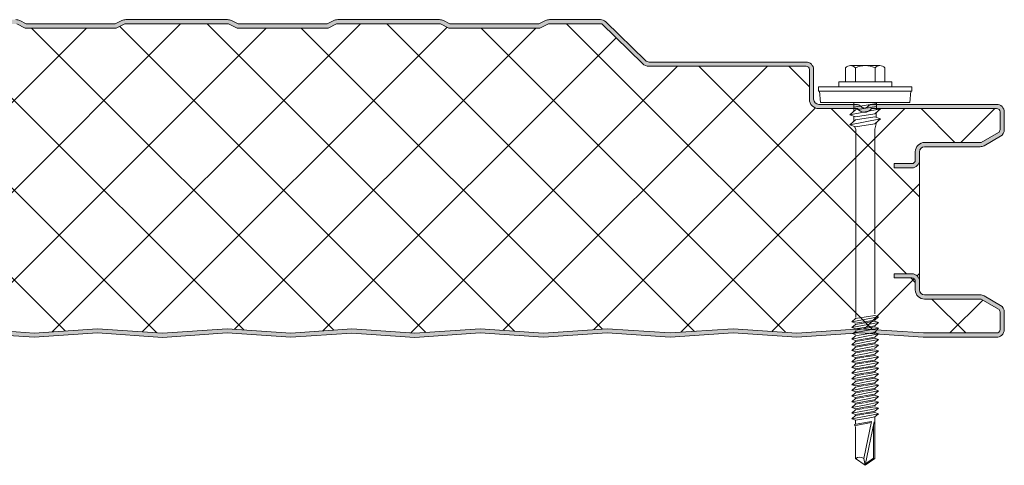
# Model space of a CAD drawing. Header units: millimetres. Extents: x 5866 to 14079, y -1721 to 5266.
# Tile 12 of 13: x 6774 to 7006, y 4975 to 5080. Entities that reach past the tile are written whole.
import ezdxf

# ---------------------------------------------------------------- set-up
doc = ezdxf.new("R2010")
doc.units = ezdxf.units.MM
doc.layers.add('A-DETL-GENF', color=92, linetype='Continuous', lineweight=13)

# ---------------------------------------------------------------- blocks, each defined once
blk = doc.blocks.new('HFX 1000 - FINELINE - SATINLINE - HFX 1000 75mm - FINELINE - SATINLINE-4498397-JOINT 12')
at = {"layer": 'A-DETL-GENF'}
h = blk.add_hatch(color=256, dxfattribs=at)
h.paths.add_polyline_path([(259.08, -0.04), (274.65, 0.99), (289.58, -0.01), (304.23, 0.95), (318.89, -0.04), (334.37, 0.99), (349.43, 0), (364.37, 0.99), (379.31, 0.01), (394, 1), (409.35, -0.03), (424.14, 0.96), (439.01, -0.04), (454.51, 0.99), (469.45, -0.01), (484.51, 0.99), (499.43, 0.01), (514.23, 0.99), (529.31, 0), (544.51, 0.97), (559.42, -0.03), (574.79, 0.99), (589.72, -0.01), (604.16, 0.96), (619.11, -0.04), (634.65, 0.99), (649.72, 0), (664.01, 0.96), (679.03, -0.03), (694.37, 0.99), (709.28, -0.01), (724.37, 0.99), (739.15, 0), (754.09, 0.99), (769, -0.01), (784.37, 0.97), (799.43, -0.02), (814.93, 0.97), (829.74, 0), (844.01, 0.96), (858.87, -0.04), (874.37, 0.99), (889.3, -0.01), (904.37, 0.99), (919.22, 0.01), (934.09, 0.99), (949, -0.01), (964.09, 0.99), (979.2, 0), (996.6, 0.05), (997, 0.19), (997.27, 0.34), (997.57, 0.63), (997.87, 1.14), (997.95, 1.38), (998, 1.8), (998, 5.96), (997.94, 6.42), (997.76, 6.86), (997.48, 7.23), (997, 7.57), (993.22, 9.75), (992.72, 9.94), (992.32, 9.99), (978.89, 10.04), (978.6, 10.16), (978.35, 10.35), (978.16, 10.59), (978.04, 10.88), (978, 11.19), (978, 13.19), (977.94, 13.66), (977.76, 14.09), (977.48, 14.47), (977, 14.79), (976.67, 14.93), (975.92, 14.99), (972, 14.99), (972, 13.99), (976.41, 13.97), (976.65, 13.85), (976.77, 13.76), (976.9, 13.59), (976.98, 13.4), (977, 13.19), (977, 11.19), (977.08, 10.63), (977.3, 10.09), (977.65, 9.64), (978.1, 9.29), (978.63, 9.07), (979.2, 8.99), (992.54, 8.99), (996.77, 6.52), (996.9, 6.36), (996.98, 6.16), (997, 5.96), (996.98, 1.61), (996.8, 1.27), (996.49, 1.05), (996.12, 1), (978.63, 1.02), (964, 2), (948.86, 1), (934, 2), (919.14, 1), (904.28, 2), (889.28, 0.99), (874.28, 2), (858.87, 0.96), (844.01, 1.96), (829.57, 0.99), (814.57, 2), (799, 0.99), (784, 2), (768.86, 1), (754, 2), (739.14, 1), (724.28, 2), (709.28, 0.99), (694.28, 2), (678.87, 0.96), (664.01, 1.96), (649.57, 0.99), (634.57, 2), (619.08, 0.96), (604.14, 1.96), (589.7, 0.99), (574.7, 2), (559.14, 0.99), (544.14, 2), (529, 1), (514.14, 2), (499.28, 1), (484.42, 2), (469.42, 0.99), (454.42, 2), (438.94, 0.97), (424.14, 1.96), (409.35, 0.97), (394, 2), (379.14, 1), (364.28, 2), (349.28, 0.99), (334.28, 2), (318.87, 0.96), (304.01, 1.96), (289.57, 0.99), (274.57, 2), (259.08, 0.96), (244.14, 1.96), (229.7, 0.99), (214.7, 2), (199.42, 0.97), (184.14, 2), (169, 1), (154.14, 2), (139.28, 1), (124.42, 2), (109.42, 0.99), (94.42, 2), (78.94, 0.97), (64.14, 1.96), (48.97, 1), (34, 2), (19.11, 1), (1.59, 1.02), (1.4, 1.1), (1.23, 1.23), (1.11, 1.4), (1.03, 1.59), (1, 1.8), (1, 9.3), (0.93, 9.86), (0.71, 10.4), (0.36, 10.85), (-0.1, 11.2), (-0.63, 11.42), (-1.2, 11.5), (-20.41, 11.52), (-20.6, 11.6), (-20.77, 11.73), (-20.89, 11.9), (-20.97, 12.09), (-21, 12.3), (-20.97, 13.4), (-20.89, 13.6), (-20.77, 13.76), (-20.6, 13.89), (-20.41, 13.97), (-20.2, 14), (-16, 14), (-16, 15), (-20.2, 15), (-20.67, 14.93), (-21.1, 14.75), (-21.47, 14.47), (-21.76, 14.1), (-21.95, 13.6), (-22, 13.2), (-22, 12.3), (-21.94, 11.83), (-21.76, 11.4), (-21.47, 11.02), (-21, 10.7), (-20.67, 10.56), (-20.2, 10.5), (-0.89, 10.45), (-0.6, 10.33), (-0.35, 10.14), (-0.16, 9.9), (-0.04, 9.61), (0, 9.3), (0, 1.8), (0.06, 1.33), (0.36, 0.75), (0.53, 0.52), (1, 0.2), (1.33, 0.06), (1.8, 0), (19.53, 0.02), (34.05, 1), (49.5, -0.02), (64.14, 0.96), (79.17, -0.03), (94.51, 0.99), (109.42, -0.01), (124.51, 0.99), (139.29, 0), (154.23, 0.99), (169.17, -0.01), (184.51, 0.97), (199.57, -0.02), (215.07, 0.97), (229.88, 0), (244.16, 0.96), (258.97, -0.04)])
h.paths.add_polyline_path([(972, 40), (976.2, 40), (976.67, 40.06), (977.1, 40.24), (977.48, 40.52), (977.81, 41.02), (977.94, 41.33), (978, 41.8), (978.04, 44.11), (978.16, 44.4), (978.35, 44.64), (978.63, 44.85), (978.89, 44.95), (979.2, 45), (992.72, 45.05), (992.79, 45.06), (993.22, 45.24), (997.1, 47.48), (997.48, 47.76), (997.76, 48.13), (997.94, 48.57), (998, 49.03), (997.95, 53.6), (997.9, 53.76), (997.76, 54.1), (997.48, 54.47), (997, 54.8), (996.6, 54.94), (996.04, 55), (966.7, 54.96), (966.36, 54.86), (965.76, 54.47), (965.59, 54.32), (965.38, 54.2), (965.15, 54.14), (964.92, 54.13), (964.69, 54.18), (964.28, 54.41), (964, 54.66), (963.68, 54.84), (963.32, 54.96), (962.95, 55), (953.89, 55.04), (953.6, 55.16), (953.35, 55.35), (953.16, 55.6), (953.04, 55.88), (953, 56.2), (952.95, 63.6), (952.94, 63.66), (952.76, 64.1), (952.48, 64.47), (952, 64.8), (951.67, 64.93), (951.1, 65), (913.85, 65.03), (913.56, 65.15), (913.07, 65.58), (903.92, 74.48), (903.55, 74.76), (902.99, 74.95), (902.66, 75), (890.66, 75), (890.18, 74.94), (889.72, 74.77), (888.16, 74), (867.16, 74), (865.61, 74.77), (865.15, 74.94), (864.67, 75), (840.4, 74.97), (840.18, 74.94), (839.72, 74.77), (838.16, 74), (817.16, 74), (815.61, 74.77), (815.15, 74.94), (814.67, 75), (790.4, 74.97), (790.18, 74.94), (789.72, 74.77), (788.16, 74), (767.12, 74.02), (765.61, 74.77), (765.15, 74.94), (764.67, 75), (740.4, 74.97), (740.18, 74.94), (739.72, 74.77), (738.16, 74), (717.16, 74), (715.61, 74.77), (715.15, 74.94), (714.67, 75), (690.4, 74.97), (690.18, 74.94), (689.72, 74.77), (688.16, 74), (667.16, 74), (665.61, 74.77), (665.15, 74.94), (664.67, 75), (640.4, 74.97), (640.18, 74.94), (639.72, 74.77), (638.16, 74), (617.11, 74.02), (615.61, 74.77), (615.15, 74.94), (614.67, 75), (590.4, 74.97), (590.18, 74.94), (589.7, 74.76), (588.16, 74), (567.16, 74), (565.61, 74.77), (565.15, 74.94), (564.67, 75), (540.4, 74.97), (540.18, 74.94), (539.72, 74.77), (538.16, 74), (517.16, 74), (515.61, 74.77), (515.15, 74.94), (514.67, 75), (490.4, 74.97), (490.18, 74.94), (489.72, 74.77), (488.16, 74), (467.16, 74), (465.61, 74.77), (464.93, 74.97), (464.67, 75), (440.66, 75), (440.18, 74.94), (439.72, 74.77), (438.16, 74), (417.16, 74), (415.61, 74.77), (414.93, 74.97), (414.67, 75), (390.66, 75), (390.18, 74.94), (389.72, 74.77), (388.16, 74), (367.16, 74), (365.61, 74.77), (364.93, 74.97), (364.67, 75), (340.66, 75), (340.18, 74.94), (339.72, 74.77), (338.16, 74), (317.11, 74.02), (315.61, 74.77), (314.93, 74.97), (314.67, 75), (290.66, 75), (290.18, 74.94), (289.57, 74.7), (288.16, 74), (267.16, 74), (265.61, 74.77), (264.93, 74.97), (264.67, 75), (240.66, 75), (240.18, 74.94), (239.72, 74.77), (238.16, 74), (217.16, 74), (215.61, 74.77), (214.93, 74.97), (214.67, 75), (190.66, 75), (190.18, 74.94), (189.72, 74.77), (188.16, 74), (167.11, 74.02), (165.61, 74.77), (164.93, 74.97), (164.67, 75), (140.66, 75), (140.18, 74.94), (139.72, 74.77), (138.16, 74), (117.16, 74), (115.61, 74.77), (114.93, 74.97), (114.67, 75), (90.66, 75), (90.18, 74.94), (89.72, 74.77), (88.16, 74), (67.16, 74), (65.61, 74.77), (64.93, 74.97), (64.67, 75), (40.66, 75), (40.18, 74.94), (39.72, 74.77), (38.16, 74), (17.16, 74), (15.59, 74.78), (14.93, 74.97), (14.67, 75), (-9.6, 74.97), (-9.82, 74.94), (-10.28, 74.77), (-11.84, 74), (-32.84, 74), (-34.39, 74.77), (-35.07, 74.97), (-35.33, 75), (-47.66, 74.95), (-47.79, 74.94), (-48.22, 74.76), (-48.59, 74.48), (-55.75, 67.45), (-55.95, 66.91), (-55.99, 66.74), (-55.95, 66.25), (-55.88, 65.99), (-55.7, 65.66), (-55.44, 65.38), (-55.13, 65.17), (-54.67, 65.03), (-54.4, 65), (-26.2, 64.95), (-0.57, 57.09), (-0.33, 56.89), (-0.15, 56.65), (-0.04, 56.37), (0, 56.06), (-0.04, 45.88), (-0.16, 45.6), (-0.35, 45.35), (-0.63, 45.14), (-0.89, 45.04), (-1.2, 45), (-20.41, 44.97), (-20.67, 44.93), (-21.1, 44.75), (-21.47, 44.47), (-21.76, 44.1), (-21.95, 43.6), (-22, 43.2), (-22, 41.8), (-21.94, 41.33), (-21.76, 40.9), (-21.47, 40.52), (-21.1, 40.24), (-20.67, 40.06), (-20.2, 40), (-16, 40), (-16, 41), (-20.41, 41.02), (-20.67, 41.15), (-20.77, 41.23), (-20.89, 41.4), (-20.97, 41.59), (-21, 41.8), (-20.97, 43.4), (-20.89, 43.6), (-20.77, 43.76), (-20.6, 43.89), (-20.41, 43.97), (-20.2, 44), (-1.2, 44), (-0.63, 44.07), (-0.1, 44.29), (0.36, 44.64), (0.71, 45.1), (0.93, 45.63), (1, 46.2), (1, 56.06), (0.93, 56.62), (0.72, 57.14), (0.39, 57.59), (-0.05, 57.94), (-0.56, 58.17), (-26.2, 66), (-54.54, 66.01), (-54.82, 66.17), (-54.95, 66.37), (-54.99, 66.67), (-54.88, 66.94), (-54.67, 67.17), (-47.66, 74), (-35.07, 74), (-33.07, 73), (-11.6, 73), (-9.6, 74), (14.93, 74), (16.93, 73), (38.4, 73), (40.4, 74), (64.93, 74), (66.93, 73), (88.4, 73), (90.4, 74), (114.93, 74), (116.93, 73), (138.4, 73), (140.4, 74), (164.93, 74), (166.93, 73), (188.4, 73), (190.4, 74), (214.93, 74), (216.93, 73), (238.4, 73), (240.4, 74), (264.93, 74), (266.93, 73), (288.4, 73), (290.4, 74), (314.93, 74), (316.93, 73), (338.4, 73), (340.4, 74), (364.93, 74), (366.93, 73), (388.4, 73), (390.4, 74), (414.93, 74), (416.93, 73), (438.4, 73), (440.4, 74), (464.93, 74), (466.93, 73), (488.4, 73), (490.4, 74), (514.93, 74), (516.93, 73), (538.4, 73), (540.4, 74), (564.93, 74), (566.93, 73), (588.4, 73), (590.4, 74), (614.93, 74), (616.93, 73), (638.4, 73), (640.4, 74), (664.93, 74), (666.93, 73), (688.4, 73), (690.4, 74), (714.93, 74), (716.93, 73), (738.4, 73), (740.4, 74), (764.93, 74), (766.93, 73), (788.4, 73), (790.4, 74), (814.93, 74), (816.93, 73), (838.4, 73), (840.4, 74), (864.93, 74), (866.93, 73), (888.4, 73), (890.4, 74), (902.99, 74), (912.62, 64.62), (913.07, 64.28), (913.59, 64.07), (914.15, 64), (951.41, 63.97), (951.6, 63.89), (951.77, 63.76), (951.9, 63.6), (951.98, 63.4), (952, 63.2), (952, 56.2), (952.08, 55.63), (952.3, 55.1), (952.65, 54.64), (953.1, 54.29), (953.63, 54.07), (954.2, 54), (963.35, 54), (963.67, 53.63), (964.07, 53.36), (964.52, 53.19), (965, 53.13), (965.48, 53.19), (965.93, 53.36), (966.33, 53.63), (966.65, 54), (996.41, 53.97), (996.6, 53.89), (996.77, 53.76), (996.9, 53.6), (996.98, 53.4), (997, 53.2), (996.98, 48.83), (996.9, 48.63), (996.77, 48.47), (996.6, 48.34), (992.54, 46), (979.2, 46), (978.63, 45.92), (978.1, 45.7), (977.65, 45.35), (977.3, 44.9), (977.08, 44.36), (977, 43.8), (976.98, 41.59), (976.9, 41.4), (976.77, 41.23), (976.6, 41.1), (976.41, 41.02), (976.2, 41), (972, 41)])
h = blk.add_hatch(dxfattribs=at)
h.set_pattern_fill('FP_2', color=256, style=0, pattern_type=2)
h.set_pattern_definition([(45, (-6008.332, -5004.882), (-10.606602, 10.606602), []), (135, (-6008.332, -5004.882), (-10.606602, -10.606602), [])])
h.paths.add_polyline_path([(619.08, 0.96), (634.57, 2), (649.57, 0.99), (664.01, 1.96), (678.87, 0.96), (694.28, 2), (709.28, 0.99), (724.28, 2), (739.14, 1), (754, 2), (769, 0.99), (784, 2), (799.28, 0.97), (814.57, 2), (829.57, 0.99), (844.01, 1.96), (858.87, 0.96), (874.28, 2), (889.28, 0.99), (904.28, 2), (919.14, 1), (934, 2), (949, 0.99), (964, 2), (978.9, 1), (996.49, 1.05), (996.8, 1.27), (996.91, 1.43), (997, 1.8), (996.98, 6.16), (996.9, 6.36), (996.77, 6.52), (996.6, 6.65), (992.54, 8.99), (979.2, 8.99), (978.63, 9.07), (978.1, 9.29), (977.65, 9.64), (977.3, 10.09), (977.08, 10.63), (977, 11.19), (976.98, 13.4), (976.9, 13.59), (976.77, 13.76), (976.6, 13.89), (976.41, 13.97), (976.2, 13.99), (972, 13.99), (972, 14.99), (976.2, 14.99), (976.67, 14.93), (977.1, 14.75), (977.48, 14.47), (977.76, 14.09), (977.94, 13.66), (978, 13.19), (978, 41.8), (977.94, 41.33), (977.76, 40.9), (977.48, 40.52), (977.1, 40.24), (976.67, 40.06), (976.2, 40), (972, 40), (972, 41), (976.41, 41.02), (976.6, 41.1), (976.77, 41.23), (976.9, 41.4), (976.98, 41.59), (977, 41.8), (977, 43.8), (977.08, 44.36), (977.3, 44.9), (977.65, 45.35), (978.1, 45.7), (978.63, 45.92), (979.2, 46), (992.54, 46), (996.77, 48.47), (996.9, 48.63), (996.98, 48.83), (997, 49.03), (996.98, 53.4), (996.9, 53.6), (996.77, 53.76), (996.6, 53.89), (996.41, 53.97), (996.2, 54), (966.65, 54), (966.33, 53.63), (965.93, 53.36), (965.48, 53.19), (965, 53.13), (964.52, 53.19), (964.07, 53.36), (963.67, 53.63), (963.35, 54), (954.2, 54), (953.63, 54.07), (953.1, 54.29), (952.65, 54.64), (952.3, 55.1), (952.08, 55.63), (952, 56.2), (951.98, 63.4), (951.9, 63.6), (951.77, 63.76), (951.6, 63.89), (951.41, 63.97), (951.2, 64), (914.15, 64), (913.59, 64.07), (913.07, 64.28), (912.62, 64.62), (902.99, 74), (890.4, 74), (888.4, 73), (866.93, 73), (864.93, 74), (840.4, 74), (838.4, 73), (816.93, 73), (814.93, 74), (790.4, 74), (788.4, 73), (766.93, 73), (764.93, 74), (740.4, 74), (738.4, 73), (716.93, 73), (714.93, 74), (690.4, 74), (688.4, 73), (666.93, 73), (664.93, 74), (640.4, 74), (638.4, 73), (616.93, 73), (614.93, 74), (590.4, 74), (588.4, 73), (566.93, 73), (564.93, 74), (540.4, 74), (538.4, 73), (516.93, 73), (514.93, 74), (490.4, 74), (488.4, 73), (466.93, 73), (464.93, 74), (440.4, 74), (438.4, 73), (416.93, 73), (414.93, 74), (390.4, 74), (388.4, 73), (366.93, 73), (364.93, 74), (340.4, 74), (338.4, 73), (316.93, 73), (314.93, 74), (290.4, 74), (288.4, 73), (266.93, 73), (264.93, 74), (240.4, 74), (238.4, 73), (216.93, 73), (214.93, 74), (190.4, 74), (188.4, 73), (166.93, 73), (164.93, 74), (140.4, 74), (138.4, 73), (116.93, 73), (114.93, 74), (90.4, 74), (88.4, 73), (66.93, 73), (64.93, 74), (40.4, 74), (38.4, 73), (16.93, 73), (14.93, 74), (-9.6, 74), (-11.6, 73), (-33.07, 73), (-35.07, 74), (-47.66, 74), (-54.91, 66.91), (-54.97, 66.79), (-54.95, 66.37), (-54.79, 66.14), (-54.54, 66.01), (-54.4, 66), (-26.2, 66), (-0.56, 58.17), (-0.05, 57.94), (0.39, 57.59), (0.72, 57.14), (0.93, 56.62), (1, 56.06), (1, 46.2), (0.93, 45.63), (0.71, 45.1), (0.36, 44.64), (-0.1, 44.29), (-0.63, 44.07), (-1.2, 44), (-20.41, 43.97), (-20.6, 43.89), (-20.77, 43.76), (-20.89, 43.6), (-20.97, 43.4), (-21, 43.2), (-20.97, 41.59), (-20.89, 41.4), (-20.77, 41.23), (-20.6, 41.1), (-20.41, 41.02), (-20.2, 41), (-16, 41), (-16, 40), (-20.2, 40), (-20.67, 40.06), (-21.1, 40.24), (-21.47, 40.52), (-21.76, 40.9), (-21.94, 41.33), (-22, 41.8), (-22, 13.2), (-21.94, 13.66), (-21.76, 14.1), (-21.47, 14.47), (-21.1, 14.75), (-20.67, 14.93), (-20.2, 15), (-16, 15), (-16, 14), (-20.41, 13.97), (-20.6, 13.89), (-20.77, 13.76), (-20.89, 13.6), (-20.97, 13.4), (-21, 13.2), (-20.97, 12.09), (-20.89, 11.9), (-20.77, 11.73), (-20.6, 11.6), (-20.41, 11.52), (-20.2, 11.5), (-1.2, 11.5), (-0.63, 11.42), (-0.1, 11.2), (0.36, 10.85), (0.71, 10.4), (0.93, 9.86), (1, 9.3), (1.03, 1.59), (1.11, 1.4), (1.23, 1.23), (1.4, 1.1), (1.59, 1.02), (1.8, 1), (19.11, 1), (34, 2), (49.35, 0.97), (64.14, 1.96), (79, 0.96), (94.42, 2), (109.42, 0.99), (124.42, 2), (139.28, 1), (154.14, 2), (169.14, 0.99), (184.14, 2), (199.42, 0.97), (214.7, 2), (229.7, 0.99), (244.14, 1.96), (259.08, 0.96), (274.57, 2), (289.57, 0.99), (304.01, 1.96), (318.87, 0.96), (334.28, 2), (349.28, 0.99), (364.28, 2), (379.14, 1), (394, 2), (409.35, 0.97), (424.14, 1.96), (439, 0.96), (454.42, 2), (469.42, 0.99), (484.42, 2), (499.28, 1), (514.14, 2), (529.14, 0.99), (544.14, 2), (559.42, 0.97), (574.7, 2), (589.7, 0.99), (604.14, 1.96)])
for p, q in [((767.16, 74), (765.61, 74.77)), ((789.72, 74.77), (788.16, 74)), ((814.67, 75), (790.66, 75)), ((817.16, 74), (815.61, 74.77)), ((839.72, 74.77), (838.16, 74)), ((864.67, 75), (840.66, 75)), ((867.16, 74), (865.61, 74.77)), ((889.72, 74.77), (888.16, 74)), ((902.66, 75), (890.66, 75)), ((913.31, 65.34), (903.92, 74.48)), ((766.93, 73), (764.93, 74)), ((788.4, 73), (766.93, 73)), ((788.16, 74), (767.16, 74)), ((790.4, 74), (788.4, 73)), ((814.93, 74), (790.4, 74)), ((816.93, 73), (814.93, 74)), ((838.4, 73), (816.93, 73)), ((838.16, 74), (817.16, 74)), ((840.4, 74), (838.4, 73)), ((864.93, 74), (840.4, 74)), ((866.93, 73), (864.93, 74)), ((888.4, 73), (866.93, 73)), ((888.16, 74), (867.16, 74)), ((890.4, 74), (888.4, 73)), ((902.99, 74), (890.4, 74)), ((912.62, 64.62), (902.99, 74)), ((951.2, 65), (914.15, 65)), ((951.2, 64), (914.15, 64)), ((952, 56.2), (952, 63.2)), ((953, 56.2), (953, 63.2)), ((960.53, 63.62), (960.53, 60.29)), ((961.69, 64.14), (968.65, 64.14)), ((962.85, 63.62), (962.85, 60.29)), ((967.49, 63.62), (967.49, 60.29)), ((969.81, 63.62), (969.81, 60.29)), ((976.17, 59.14), (954.17, 59.14)), ((954.17, 59.14), (954.17, 58.14)), ((954.17, 58.14), (976.17, 58.14)), ((954.42, 58.14), (954.65, 55.45)), ((971.42, 60.29), (958.92, 60.29)), ((958.92, 60.29), (958.92, 59.14)), ((971.42, 59.14), (971.42, 60.29)), ((975.7, 55.45), (975.92, 58.14)), ((976.17, 58.14), (976.17, 59.14)), ((962.95, 55), (954.2, 55)), ((963.35, 54), (954.2, 54)), ((975.7, 55.45), (954.65, 55.45)), ((961.57, 52.52), (968.78, 53.93)), ((962.92, 53.7), (961.57, 52.52)), ((962.48, 55.45), (962.48, 53.32)), ((967.87, 55.19), (962.48, 54.36)), ((967.87, 54.46), (962.92, 53.7)), ((996.2, 54), (966.65, 54)), ((996.2, 55), (967.05, 55)), ((968.78, 53.93), (967.42, 52.75)), ((967.87, 55.45), (967.87, 53.75)), ((962.92, 52.06), (961.57, 52.52)), ((961.57, 50.15), (968.78, 51.55)), ((962.92, 51.33), (961.57, 50.15)), ((962.49, 52.21), (962.49, 50.95)), ((967.42, 52.75), (962.92, 52.06)), ((967.42, 52.02), (962.92, 51.33)), ((968.78, 51.55), (967.42, 52.02)), ((967.42, 50.37), (968.78, 51.55)), ((967.79, 53.06), (967.79, 51.89)), ((997, 49.03), (997, 53.2)), ((998, 49.03), (998, 53.2)), ((961.57, 50.15), (962.92, 49.68)), ((962.61, 49.79), (962.94, 49.06)), ((962.92, 49.68), (967.42, 50.37)), ((962.94, 49.06), (962.94, 4.69)), ((967.44, 49.1), (967.81, 50.71)), ((967.44, 5.52), (967.44, 49.1)), ((992.54, 46), (996.6, 48.34)), ((993.22, 45.24), (997.1, 47.48)), ((979.2, 46), (992.54, 46)), ((979.2, 45), (992.32, 45)), ((977, 41.8), (977, 43.8)), ((978, 41.8), (978, 43.8)), ((972, 40), (972, 41)), ((972, 41), (976.2, 41)), ((976.2, 40), (972, 40)), ((978, 13.19), (978, 41.8)), ((972, 13.99), (972, 14.99)), ((972, 14.99), (976.2, 14.99)), ((976.2, 13.99), (972, 13.99)), ((977, 11.19), (977, 13.19)), ((978, 11.19), (978, 13.19)), ((992.32, 9.99), (979.2, 9.99)), ((997.1, 7.51), (993.22, 9.75)), ((992.54, 8.99), (979.2, 8.99)), ((996.6, 6.65), (992.54, 8.99)), ((962.03, 3.61), (968.32, 4.83)), ((962.92, 4.39), (967.42, 5.14)), ((968.32, 4.83), (967.42, 5.14)), ((968.32, 4.83), (967.42, 4.05)), ((997, 1.8), (997, 5.96)), ((998, 1.8), (998, 5.96)), ((962.92, 4.39), (962.03, 3.61)), ((962.03, 3.61), (962.92, 3.3)), ((962.03, 2.26), (968.32, 3.48)), ((962.92, 3.04), (962.03, 2.26)), ((962.92, 3.3), (967.42, 4.05)), ((967.42, 3.79), (962.92, 3.04)), ((967.42, 2.7), (962.92, 1.95)), ((967.42, 2.45), (962.92, 1.7)), ((968.32, 3.48), (967.42, 3.79)), ((968.32, 3.48), (967.42, 2.7)), ((968.32, 2.14), (967.42, 2.45)), ((754, 2), (769, 0.99)), ((754, 1), (769, -0.01)), ((769, 0.99), (784, 2)), ((769, -0.01), (784, 1)), ((784, 2), (799.28, 0.97)), ((784, 1), (799.28, -0.03)), ((799.28, 0.97), (814.57, 2)), ((799.28, -0.03), (814.57, 1)), ((814.57, 2), (829.57, 0.99)), ((814.57, 1), (829.57, -0.01)), ((829.57, 0.99), (844.01, 1.96)), ((829.57, -0.01), (844.01, 0.96)), ((844.01, 1.96), (858.87, 0.96)), ((844.01, 0.96), (858.87, -0.04)), ((858.87, 0.96), (874.28, 2)), ((858.87, -0.04), (874.28, 1)), ((874.28, 2), (889.28, 0.99)), ((874.28, 1), (889.28, -0.01)), ((889.28, 0.99), (904.28, 2)), ((889.28, -0.01), (904.28, 1)), ((904.28, 2), (919.14, 1)), ((904.28, 1), (919.14, 0)), ((919.14, 1), (934, 2)), ((919.14, 0), (934, 1)), ((934, 2), (949, 0.99)), ((934, 1), (949, -0.01)), ((949, 0.99), (964, 2)), ((949, -0.01), (964, 1)), ((962.03, 2.26), (962.92, 1.95)), ((962.03, 0.91), (963.13, 1.13)), ((962.03, 0.91), (962.92, 0.61)), ((962.92, 0.35), (962.03, -0.43)), ((964.27, 0), (962.03, -0.43)), ((962.42, 0.99), (963.01, 1.45)), ((962.92, 0.35), (963.78, 0.49)), ((962.94, 1.09), (968.32, 2.14)), ((963.78, 0.49), (967.42, 1.1)), ((964, 2), (978.9, 1)), ((964, 1), (978.86, 0)), ((968.32, 0.79), (964.27, 0)), ((964.73, -0.44), (967.42, 0.01)), ((968.32, 0.79), (967.2, 1.18)), ((968.32, 2.14), (967.26, 1.07)), ((968.32, 0.79), (967.42, 0.01)), ((978.86, 0), (996.07, 0)), ((978.9, 1), (996.12, 1)), ((962.03, -0.43), (962.92, -0.74)), ((962.92, -1), (962.03, -1.78)), ((962.03, -1.78), (965.42, -1.12)), ((962.03, -1.78), (962.92, -2.09)), ((962.03, -3.13), (966.56, -2.24)), ((962.92, -0.74), (964.73, -0.44)), ((964.95, -0.66), (962.92, -1)), ((965.9, -1.59), (962.92, -2.09)), ((966.12, -1.81), (962.92, -2.34)), ((967.42, -0.25), (965.27, -0.61)), ((965.42, -1.12), (968.32, -0.56)), ((967.42, -1.34), (965.9, -1.59)), ((967.42, -1.59), (966.12, -1.81)), ((966.56, -2.24), (968.32, -1.9)), ((968.32, -1.9), (967.39, -2.69)), ((968.32, -0.56), (967.42, -0.25)), ((968.32, -0.56), (967.42, -1.34)), ((968.32, -1.9), (967.42, -1.59)), ((962.92, -2.34), (962.03, -3.13)), ((962.03, -3.13), (962.92, -3.43)), ((962.92, -3.69), (962.03, -4.47)), ((962.03, -4.47), (965.42, -3.81)), ((962.03, -4.47), (962.92, -4.78)), ((962.92, -3.43), (967.07, -2.74)), ((964.95, -3.35), (962.92, -3.69)), ((965.9, -4.28), (962.92, -4.78)), ((967.42, -2.94), (965.27, -3.3)), ((967.42, -4.29), (965.27, -4.65)), ((965.42, -3.81), (968.32, -3.25)), ((965.42, -5.17), (968.32, -4.6)), ((967.42, -4.03), (965.9, -4.28)), ((968.32, -3.25), (967.42, -2.94)), ((968.32, -3.25), (967.42, -4.03)), ((968.32, -4.6), (967.42, -4.29)), ((968.32, -4.6), (967.42, -5.38)), ((962.92, -5.04), (962.03, -5.82)), ((962.03, -5.82), (965.42, -5.17)), ((962.03, -5.82), (962.92, -6.13)), ((962.92, -6.38), (962.03, -7.17)), ((962.03, -7.17), (965.42, -6.51)), ((964.95, -4.71), (962.92, -5.04)), ((965.9, -5.64), (962.92, -6.13)), ((964.95, -6.05), (962.92, -6.38)), ((967.42, -5.63), (965.27, -5.99)), ((965.42, -6.51), (968.32, -5.94)), ((967.42, -5.38), (965.9, -5.64)), ((967.42, -6.72), (965.9, -6.98)), ((968.32, -5.94), (967.42, -5.63)), ((968.32, -5.94), (967.42, -6.72)), ((962.03, -7.17), (962.92, -7.47)), ((962.92, -7.73), (962.03, -8.51)), ((962.03, -8.51), (965.42, -7.85)), ((962.03, -8.51), (962.92, -8.82)), ((962.92, -9.08), (962.03, -9.86)), ((962.03, -9.86), (965.42, -9.2)), ((965.9, -6.98), (962.92, -7.47)), ((964.95, -7.39), (962.92, -7.73)), ((965.9, -8.32), (962.92, -8.82)), ((964.95, -8.74), (962.92, -9.08)), ((967.42, -6.98), (965.27, -7.34)), ((967.42, -8.33), (965.27, -8.69)), ((965.42, -7.85), (968.32, -7.29)), ((965.42, -9.2), (968.32, -8.64)), ((967.42, -8.07), (965.9, -8.32)), ((968.32, -7.29), (967.42, -6.98)), ((968.32, -7.29), (967.42, -8.07)), ((968.32, -8.64), (967.42, -8.33)), ((968.32, -8.64), (967.42, -9.42)), ((962.03, -9.86), (962.92, -10.17)), ((962.92, -10.42), (962.03, -11.21)), ((962.03, -11.21), (965.42, -10.55)), ((962.03, -11.21), (962.92, -11.51)), ((965.9, -9.67), (962.92, -10.17)), ((964.95, -10.09), (962.92, -10.42)), ((965.9, -11.02), (962.92, -11.51)), ((964.95, -11.43), (962.92, -11.77)), ((967.42, -9.67), (965.27, -10.03)), ((967.42, -11.02), (965.27, -11.38)), ((965.42, -10.55), (968.32, -9.98)), ((965.42, -11.89), (968.32, -11.33)), ((967.42, -9.42), (965.9, -9.67)), ((967.42, -10.76), (965.9, -11.02)), ((968.32, -9.98), (967.42, -9.67)), ((968.32, -9.98), (967.42, -10.76)), ((968.32, -11.33), (967.42, -11.02)), ((968.32, -11.33), (967.42, -12.11)), ((962.92, -11.77), (962.03, -12.55)), ((962.03, -12.55), (965.42, -11.89)), ((962.03, -12.55), (962.92, -12.86)), ((962.92, -13.12), (962.03, -13.9)), ((962.03, -13.9), (965.42, -13.24)), ((962.03, -13.9), (962.92, -14.21)), ((965.9, -12.36), (962.92, -12.86)), ((964.95, -12.78), (962.92, -13.12)), ((965.9, -13.71), (962.92, -14.21)), ((967.42, -12.37), (965.27, -12.73)), ((967.42, -13.71), (965.27, -14.07)), ((965.42, -13.24), (968.32, -12.68)), ((967.42, -12.11), (965.9, -12.36)), ((967.42, -13.46), (965.9, -13.71)), ((968.32, -12.68), (967.42, -12.37)), ((968.32, -12.68), (967.42, -13.46)), ((968.32, -14.02), (967.42, -13.71)), ((962.92, -14.46), (962.03, -15.25)), ((962.03, -15.25), (965.42, -14.59)), ((962.03, -15.25), (962.92, -15.55)), ((962.92, -15.81), (962.03, -16.59)), ((962.03, -16.59), (965.42, -15.93)), ((964.95, -14.13), (962.92, -14.46)), ((965.9, -15.06), (962.92, -15.55)), ((964.95, -15.47), (962.92, -15.81)), ((967.42, -15.06), (965.27, -15.42)), ((965.42, -14.59), (968.32, -14.02)), ((965.42, -15.93), (968.32, -15.37)), ((967.42, -14.8), (965.9, -15.06)), ((967.42, -16.15), (965.9, -16.4)), ((968.32, -14.02), (967.42, -14.8)), ((968.32, -15.37), (967.42, -15.06)), ((968.32, -15.37), (967.42, -16.15)), ((962.03, -16.59), (962.92, -16.9)), ((962.92, -17.16), (962.03, -17.94)), ((962.03, -17.94), (965.42, -17.28)), ((962.03, -17.94), (962.92, -18.25)), ((962.92, -18.5), (962.03, -19.29)), ((965.9, -16.4), (962.92, -16.9)), ((964.95, -16.82), (962.92, -17.16)), ((965.9, -17.75), (962.92, -18.25)), ((964.95, -18.17), (962.92, -18.5)), ((967.42, -16.41), (965.27, -16.77)), ((967.42, -17.75), (965.27, -18.11)), ((965.42, -17.28), (968.32, -16.72)), ((965.42, -18.63), (968.32, -18.06)), ((967.42, -17.5), (965.9, -17.75)), ((968.32, -16.72), (967.42, -16.41)), ((968.32, -16.72), (967.42, -17.5)), ((968.32, -18.06), (967.42, -17.75)), ((968.32, -18.06), (967.42, -18.84)), ((962.03, -19.29), (965.42, -18.63)), ((962.03, -19.29), (962.92, -19.6)), ((966.66, -19.87), (962.53, -20.59)), ((962.6, -20.91), (966.61, -20.13)), ((965.9, -19.1), (962.92, -19.6)), ((962.92, -19.6), (962.92, -20.52)), ((964.83, -28.68), (966.66, -19.87)), ((967.3, -20), (965.17, -30.25)), ((967.42, -18.84), (965.9, -19.1)), ((967.16, -20.69), (967.16, -28.54)), ((967.42, -28.68), (967.42, -18.84)), ((962.92, -21.12), (962.92, -28.68)), ((962.92, -28.68), (965.17, -30.25)), ((965.17, -30.25), (964.83, -28.68)), ((965.17, -30.25), (967.42, -28.68)), ((967.16, -28.54), (965.25, -29.88))]:
    blk.add_line(p, q, dxfattribs=at)
for centre, radius, start, end in [((764.67, 72.9), 2.1, 63.4349, 90), ((790.66, 72.9), 2.1, 90, 116.5651), ((814.67, 72.9), 2.1, 63.4349, 90), ((840.66, 72.9), 2.1, 90, 116.5651), ((864.67, 72.9), 2.1, 63.4349, 90), ((890.66, 72.9), 2.1, 90, 116.5651), ((902.66, 73.2), 1.8, 45.7585, 90), ((914.15, 66.2), 1.2, 225.7585, 270), ((914.15, 66.2), 2.2, 225.7585, 270), ((951.2, 63.2), 1.8, 0, 90), ((951.2, 63.2), 0.8, 360, 90), ((961.69, 62.6), 1.54, 41.3319, 138.6681), ((965.17, 58.75), 5.39, 64.5175, 115.4825), ((968.65, 62.6), 1.54, 41.3319, 138.6681), ((954.2, 56.2), 2.2, 180, 270), ((954.2, 56.2), 1.2, 180, 270), ((962.95, 53.2), 1.8, 42.5365, 90), ((965, 55.13), 2, 214.5, 325.5), ((965, 55.13), 1, 224.7568, 319.1779), ((967.05, 53.2), 1.8, 90, 135.2599), ((996.2, 53.2), 1.8, 0, 90), ((996.2, 53.2), 0.8, 360, 90), ((996.2, 49.03), 0.8, 300, 0), ((996.2, 49.03), 1.8, 300, 0), ((979.2, 43.8), 2.2, 90, 180), ((979.2, 43.8), 1.2, 90, 180), ((992.32, 46.8), 1.8, 270, 300), ((976.2, 41.8), 1.8, 270, 360), ((976.2, 41.8), 0.8, 270, 360), ((976.2, 13.19), 1.8, 0, 90), ((976.2, 13.19), 0.8, 360, 90), ((979.2, 11.19), 2.2, 180, 270), ((979.2, 11.19), 1.2, 180, 270), ((992.32, 8.19), 1.8, 60, 90), ((996.2, 5.96), 1.8, 0, 60), ((996.2, 5.96), 0.8, 0, 60), ((996.2, 1.8), 1.8, 265.8468, 0), ((996.2, 1.8), 0.8, 263.7686, 360), ((963.88, -29.71), 1.41, 47.2756, 132.7244)]:
    blk.add_arc(centre, radius, start, end, dxfattribs=at)

msp = doc.modelspace()

# ---------------------------------------------------------------- block references
at = {"layer": 'A-DETL-GENF'}
msp.add_blockref('HFX 1000 - FINELINE - SATINLINE - HFX 1000 75mm - FINELINE - SATINLINE-4498397-JOINT 12', (6008.33, 5004.88), dxfattribs=at)

doc.saveas('drawing.dxf')
